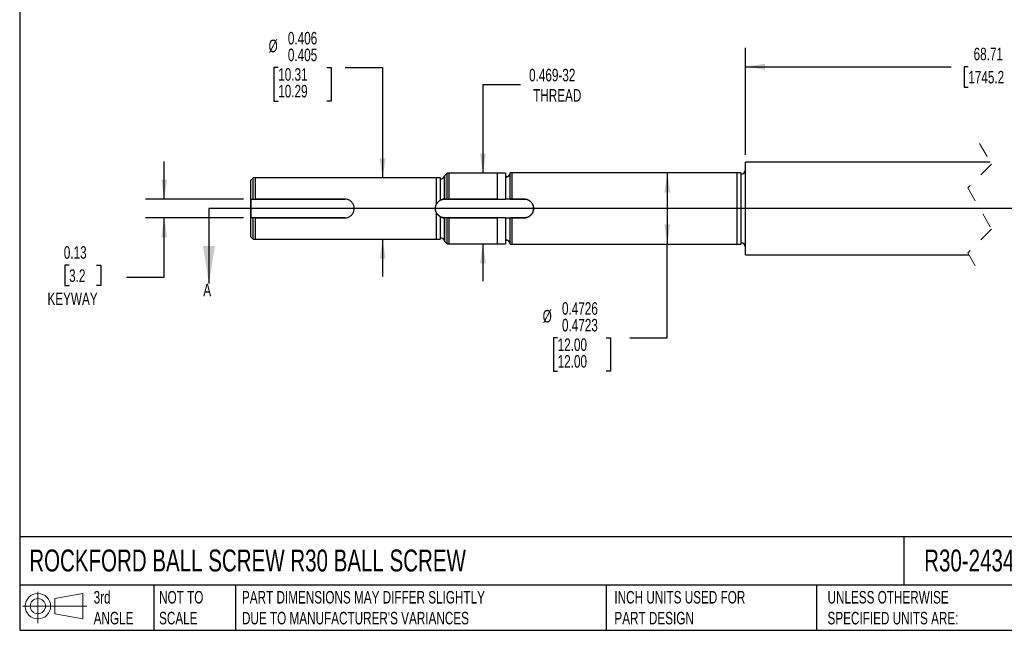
# Model space of a CAD drawing. Header units: inches. Extents: x 0.2 to 10.8, y 0.2 to 8.2.
# Tile 1 of 3: x 0.2 to 6.8, y 0.2 to 4.3. Entities that reach past the tile are written whole.
import ezdxf

# ---------------------------------------------------------------- set-up
doc = ezdxf.new("R2010")
doc.units = ezdxf.units.IN
doc.header["$MEASUREMENT"] = 0
doc.linetypes.add('SLD-Dashed', pattern=[0.075, 0.05, -0.025])
doc.linetypes.add('SLD-Solid', pattern=[0])
doc.layers.add('DIMENSIONS', color=140, linetype='SLD-Solid', lineweight=25)
doc.layers.add('TEXT', color=140, linetype='SLD-Solid', lineweight=25)
doc.layers.add('SLD-DEFPOINTS', color=7, linetype='Continuous')
doc.styles.add('SLDTEXTSTYLE0', font='TXT', dxfattribs={"width": 0.7})
doc.dimstyles.new('SLDDIMSTYLE0', dxfattribs={"dimtxt": 0.084961, "dimasz": 0.13, "dimexe": 0, "dimexo": 0.0625, "dimgap": 0.02124, "dimtad": 0, "dimtih": 1, "dimtoh": 1, "dimdec": 3, "dimrnd": 1e-09, "dimdsep": 46, "dimtxsty": 'SLDTEXTSTYLE0', "dimsah": 1, "dimcen": 0.09, "dimadec": 0, "dimazin": 2, "dimlim": 1, "dimtm": 0.001, "dimtfac": 1, "dimtdec": 3, "dimtmove": 0, "dimatfit": 0, "dimfxl": 0, "dimfrac": 2, "dimtolj": 1, "dimtzin": 12, "dimarcsym": 0})
doc.dimstyles.new('SLDDIMSTYLE1', dxfattribs={"dimtxt": 0.084961, "dimasz": 0.13, "dimexe": 0, "dimexo": 0.0625, "dimgap": 0.02124, "dimtad": 0, "dimtih": 1, "dimtoh": 1, "dimrnd": 1e-09, "dimdsep": 46, "dimtxsty": 'SLDTEXTSTYLE0', "dimsah": 1, "dimcen": 0.09, "dimadec": 0, "dimazin": 2, "dimtfac": 1, "dimtmove": 0, "dimatfit": 0, "dimfxl": 0, "dimfrac": 2, "dimtolj": 1, "dimtzin": 12, "dimarcsym": 0})
doc.dimstyles.new('SLDDIMSTYLE2', dxfattribs={"dimtxt": 0.084961, "dimasz": 0.13, "dimexe": 0, "dimexo": 0.0625, "dimgap": 0.02124, "dimtad": 0, "dimtih": 1, "dimtoh": 1, "dimrnd": 1e-09, "dimzin": 12, "dimdsep": 46, "dimtxsty": 'SLDTEXTSTYLE0', "dimsah": 1, "dimcen": 0.09, "dimadec": 0, "dimazin": 3, "dimtfac": 1, "dimtmove": 0, "dimatfit": 0, "dimfxl": 0, "dimfrac": 2, "dimtolj": 1, "dimtzin": 12, "dimarcsym": 0})
doc.dimstyles.new('SLDDIMSTYLE3', dxfattribs={"dimtxt": 0.084961, "dimasz": 0.13, "dimexe": 0, "dimexo": 0.0625, "dimgap": 0.02124, "dimtad": 0, "dimtih": 1, "dimtoh": 1, "dimdec": 4, "dimrnd": 1e-09, "dimdsep": 46, "dimtxsty": 'SLDTEXTSTYLE0', "dimsah": 1, "dimcen": 0.09, "dimadec": 0, "dimazin": 2, "dimlim": 1, "dimtm": 0.0003, "dimtfac": 1, "dimtdec": 4, "dimtofl": 0, "dimtmove": 0, "dimatfit": 3, "dimfxl": 0, "dimfrac": 2, "dimtolj": 1, "dimtzin": 4, "dimarcsym": 0})
doc.dimstyles.new('SLDDIMSTYLE4', dxfattribs={"dimtxt": 0.084961, "dimasz": 0.13, "dimexe": 0, "dimexo": 0.0625, "dimgap": 0.02124, "dimtad": 0, "dimtih": 1, "dimtoh": 1, "dimrnd": 1e-09, "dimzin": 12, "dimdsep": 46, "dimtxsty": 'SLDTEXTSTYLE0', "dimsah": 1, "dimcen": 0.09, "dimadec": 0, "dimazin": 3, "dimtfac": 1, "dimtofl": 0, "dimtmove": 0, "dimatfit": 3, "dimfxl": 0, "dimfrac": 2, "dimtolj": 1, "dimtzin": 12, "dimarcsym": 0})

# ---------------------------------------------------------------- blocks, each defined once
blk = doc.blocks.new('Block11')
at = {"color": 7, "linetype": 'SLD-Solid', "lineweight": 18}
for p, q in [((0.1019, 0.2091), (0.1019, 0)), ((0.2157, 0.1641), (0.4006, 0.1981)), ((0.4006, 0.1981), (0.4006, 0.0288)), ((0.2157, 0.0628), (0.2157, 0.1641)), ((0, 0.1135), (0.4281, 0.1135)), ((0.2157, 0.0628), (0.4006, 0.0288))]:
    blk.add_line(p, q, dxfattribs=at)
for radius in [0.0846, 0.0506]:
    blk.add_circle((0.1019, 0.1135), radius, dxfattribs=at)
blk = doc.blocks.new('Block12')
at = {"layer": 'SLD-DEFPOINTS'}
blk.add_blockref('Block11', (0, 0), dxfattribs=at)
blk = doc.blocks.new('_D')
at = {"layer": 'DIMENSIONS'}
for p, q in [((1.9702, 3.9945), (1.9417, 3.9945)), ((1.9417, 3.9945), (1.9417, 3.7722)), ((2.2934, 3.9945), (2.3219, 3.9945)), ((2.3219, 3.9945), (2.3219, 3.7722)), ((2.4146, 3.9945), (2.6646, 3.9945)), ((2.6646, 3.9945), (2.6646, 3.26)), ((1.9417, 3.7722), (1.9702, 3.7722)), ((2.3219, 3.7722), (2.2934, 3.7722)), ((2.6646, 2.854), (2.6646, 2.604))]:
    blk.add_line(p, q, dxfattribs=at)
for points in [[(2.6646, 3.26), (2.6846, 3.39), (2.6446, 3.39)], [(2.6646, 2.854), (2.6446, 2.724), (2.6846, 2.724)]]:
    blk.add_solid(points, dxfattribs=at)
at = {"layer": 'DIMENSIONS', "char_height": 0.08333, "attachment_point": 1, "style": 'SLDTEXTSTYLE0'}
for s, insert in [('0.406', (2.0344, 4.232)), ('%%c', (1.9061, 4.1805)), ('0.405', (2.0344, 4.1209)), ('10.31', (1.9702, 3.9908)), ('10.29', (1.9702, 3.8797))]:
    blk.add_mtext(s, dxfattribs=dict(at, insert=insert))
blk = doc.blocks.new('_D_1')
at = {"layer": 'DIMENSIONS'}
for p, q in [((1.2117, 3.1195), (1.2117, 3.3695)), ((1.7383, 3.1195), (1.0867, 3.1195)), ((1.7383, 2.9945), (1.0867, 2.9945)), ((1.2117, 2.6001), (1.2117, 2.9945)), ((0.5788, 2.6796), (0.5503, 2.6796)), ((0.5503, 2.6796), (0.5503, 2.5446)), ((0.7606, 2.6796), (0.7891, 2.6796)), ((0.7891, 2.6796), (0.7891, 2.5446)), ((0.9617, 2.6001), (1.2117, 2.6001)), ((0.5503, 2.5446), (0.5788, 2.5446)), ((0.7891, 2.5446), (0.7606, 2.5446))]:
    blk.add_line(p, q, dxfattribs=at)
for points in [[(1.2117, 3.1195), (1.2317, 3.2495), (1.1917, 3.2495)], [(1.2117, 2.9945), (1.1917, 2.8645), (1.2317, 2.8645)]]:
    blk.add_solid(points, dxfattribs=at)
at = {"layer": 'DIMENSIONS', "char_height": 0.08333, "attachment_point": 1, "style": 'SLDTEXTSTYLE0'}
for s, insert in [('0.13', (0.5435, 2.806)), ('3.2', (0.5788, 2.652)), ('KEYWAY', (0.4348, 2.4979))]:
    blk.add_mtext(s, dxfattribs=dict(at, insert=insert))
blk = doc.blocks.new('_D_2')
at = {"layer": 'DIMENSIONS'}
for p, q in [((3.5822, 3.879), (3.3322, 3.879)), ((3.3322, 3.879), (3.3322, 3.2915)), ((3.3322, 2.8225), (3.3322, 2.5725))]:
    blk.add_line(p, q, dxfattribs=at)
for points in [[(3.3322, 3.2915), (3.3522, 3.4215), (3.3122, 3.4215)], [(3.3322, 2.8225), (3.3122, 2.6925), (3.3522, 2.6925)]]:
    blk.add_solid(points, dxfattribs=at)
at = {"layer": 'DIMENSIONS', "char_height": 0.08333, "attachment_point": 1, "style": 'SLDTEXTSTYLE0'}
for s, insert in [('0.469-32', (3.6393, 3.9865)), ('THREAD', (3.6663, 3.8514))]:
    blk.add_mtext(s, dxfattribs=dict(at, insert=insert))
blk = doc.blocks.new('_D_3')
at = {"layer": 'DIMENSIONS'}
for p, q in [((4.559, 3.2933), (4.559, 2.8207)), ((4.559, 2.196), (4.559, 2.8207)), ((3.8293, 2.196), (3.8008, 2.196)), ((3.8008, 2.196), (3.8008, 1.9738)), ((4.1525, 2.196), (4.181, 2.196)), ((4.181, 2.196), (4.181, 1.9738)), ((4.309, 2.196), (4.559, 2.196)), ((3.8008, 1.9738), (3.8293, 1.9738)), ((4.181, 1.9738), (4.1525, 1.9738))]:
    blk.add_line(p, q, dxfattribs=at)
for points in [[(4.559, 3.2933), (4.539, 3.1633), (4.579, 3.1633)], [(4.559, 2.8207), (4.579, 2.9507), (4.539, 2.9507)]]:
    blk.add_solid(points, dxfattribs=at)
at = {"layer": 'DIMENSIONS', "char_height": 0.08333, "attachment_point": 1, "style": 'SLDTEXTSTYLE0'}
for s, insert in [('0.4726', (3.8581, 2.4335)), ('%%c', (3.7298, 2.382)), ('0.4723', (3.8581, 2.3224)), ('12.00', (3.8293, 2.1923)), ('12.00', (3.8293, 2.0812))]:
    blk.add_mtext(s, dxfattribs=dict(at, insert=insert))
blk = doc.blocks.new('_D_4')
at = {"layer": 'DIMENSIONS'}
for p, q in [((5.0783, 3.4145), (5.0783, 4.1252)), ((8.3881, 3.4145), (8.3881, 4.1252)), ((5.0783, 4.0002), (6.4464, 4.0002)), ((6.5616, 4.0002), (6.533, 4.0002)), ((6.533, 4.0002), (6.533, 3.8651)), ((6.9554, 4.0002), (6.9839, 4.0002)), ((6.9839, 4.0002), (6.9839, 3.8651)), ((7.5177, 4.0002), (7.0705, 4.0002)), ((7.5455, 3.9446), (7.5177, 4.0002)), ((7.6011, 4.0557), (7.5455, 3.9446)), ((7.6289, 4.0002), (7.6011, 4.0557)), ((8.3881, 4.0002), (7.6289, 4.0002)), ((6.533, 3.8651), (6.5616, 3.8651)), ((6.9839, 3.8651), (6.9554, 3.8651))]:
    blk.add_line(p, q, dxfattribs=at)
for points in [[(5.0783, 4.0002), (5.2083, 3.9802), (5.2083, 4.0202)], [(8.3881, 4.0002), (8.2581, 4.0202), (8.2581, 3.9802)]]:
    blk.add_solid(points, dxfattribs=at)
at = {"layer": 'DIMENSIONS', "char_height": 0.08333, "attachment_point": 1, "style": 'SLDTEXTSTYLE0'}
for s, insert in [('68.71', (6.5969, 4.1266)), ('1745.2', (6.5616, 3.9726))]:
    blk.add_mtext(s, dxfattribs=dict(at, insert=insert))

msp = doc.modelspace()

# ---------------------------------------------------------------- linework, layer by layer
at = {"color": 7, "linetype": 'SLD-Dashed', "lineweight": 18}
for p, q in [((6.63649, 3.48954), (6.71523, 3.35203)), ((6.71523, 3.35203), (6.55775, 3.19454)), ((6.55775, 3.19454), (6.71523, 2.91953)), ((6.71523, 2.91953), (6.55775, 2.76204)), ((6.55775, 2.76204), (6.63649, 2.62454))]:
    msp.add_line(p, q, dxfattribs=at)
for p, q in [((6.70807, 3.36454), (5.07829, 3.36454)), ((5.07829, 2.74954), (5.07829, 3.36454)), ((3.09329, 3.29154), (3.07829, 3.27654)), ((3.07829, 3.11954), (3.07829, 3.27654)), ((3.48229, 3.29154), (3.09329, 3.29154)), ((3.09329, 3.11954), (3.09329, 3.29154)), ((3.42987, 3.29154), (3.1045, 3.29154)), ((3.1045, 3.29154), (3.1045, 3.11954)), ((3.42987, 3.11954), (3.42987, 3.29154)), ((3.48229, 3.29154), (3.48229, 3.11954)), ((5.02312, 3.29334), (3.51229, 3.29334)), ((3.51229, 3.11954), (3.51229, 3.29334)), ((5.04829, 3.29334), (3.52729, 3.29334)), ((3.52729, 3.11954), (3.52729, 3.29334)), ((5.02312, 3.05704), (5.02312, 3.29334)), ((5.04829, 3.29334), (5.04829, 2.82074)), ((1.80329, 3.26004), (1.78829, 3.24504)), ((1.78829, 3.11954), (1.78829, 3.24504)), ((3.04829, 3.26004), (1.80329, 3.26004)), ((1.80329, 3.11954), (1.80329, 3.26004)), ((3.02312, 3.26004), (1.81829, 3.26004)), ((1.81829, 3.11954), (1.81829, 3.26004)), ((3.02312, 3.0864), (3.02312, 3.26004)), ((3.04829, 3.26004), (3.04829, 3.11186)), ((3.07829, 3.27335), (3.07639, 3.27204)), ((3.07639, 3.11951), (3.07639, 3.27204)), ((1.78829, 3.11954), (1.80329, 3.11954)), ((1.78829, 2.99454), (1.78829, 3.11954)), ((1.78829, 3.11954), (1.78829, 2.99454)), ((1.80329, 3.11954), (2.41329, 3.11954)), ((2.41329, 3.11954), (1.81829, 3.11954)), ((3.07829, 3.11954), (3.09329, 3.11954)), ((3.09298, 3.11954), (3.07829, 3.11954)), ((3.09329, 3.11954), (3.48229, 3.11954)), ((3.42987, 3.11954), (3.1045, 3.11954)), ((3.48925, 3.11954), (3.48229, 3.11954)), ((3.51229, 3.11954), (3.48913, 3.11954)), ((3.51229, 3.11954), (3.52729, 3.11954)), ((3.60629, 3.11954), (3.51229, 3.11954)), ((3.52729, 3.11954), (3.60629, 3.11954)), ((3.02312, 2.85404), (3.02312, 3.02767)), ((5.02312, 2.82074), (5.02312, 3.05704)), ((1.78829, 2.86904), (1.78829, 2.99454)), ((1.80329, 2.99454), (1.78829, 2.99454)), ((1.80329, 2.85404), (1.80329, 2.99454)), ((2.41329, 2.99454), (1.80329, 2.99454)), ((1.81829, 2.99454), (2.41329, 2.99454)), ((1.81829, 2.85404), (1.81829, 2.99454)), ((3.04829, 3.00221), (3.04829, 2.85404)), ((3.07639, 2.84204), (3.07639, 2.99456)), ((3.07829, 2.83754), (3.07829, 2.99454)), ((3.09329, 2.99454), (3.07829, 2.99454)), ((3.09329, 2.82254), (3.09329, 2.99454)), ((3.48229, 2.99454), (3.09329, 2.99454)), ((3.1045, 2.99454), (3.1045, 2.82254)), ((3.1045, 2.99454), (3.42987, 2.99454)), ((3.42987, 2.82254), (3.42987, 2.99454)), ((3.48229, 2.99454), (3.48229, 2.82254)), ((3.48229, 2.99454), (3.48925, 2.99454)), ((3.48918, 2.99454), (3.51229, 2.99454)), ((3.52729, 2.99454), (3.51229, 2.99454)), ((3.51229, 2.82074), (3.51229, 2.99454)), ((3.51229, 2.99454), (3.60629, 2.99454)), ((3.60629, 2.99454), (3.52729, 2.99454)), ((3.52729, 2.82074), (3.52729, 2.99454)), ((1.78829, 2.86904), (1.80329, 2.85404)), ((1.80329, 2.85404), (3.04829, 2.85404)), ((1.81829, 2.85404), (3.02312, 2.85404)), ((3.07639, 2.84204), (3.07829, 2.84072)), ((3.07829, 2.83754), (3.09329, 2.82254)), ((3.09329, 2.82254), (3.48229, 2.82254)), ((3.1045, 2.82254), (3.42987, 2.82254)), ((3.51229, 2.82074), (5.02312, 2.82074)), ((3.52729, 2.82074), (5.04829, 2.82074)), ((5.07829, 2.74954), (6.56492, 2.74954))]:
    msp.add_line(p, q)
at = {"flags": 128}
for points in [[(5.05027, 3.2859), (5.04943, 3.28759), (5.04829, 3.29334)], [(3.05026, 3.2526), (3.04943, 3.25429), (3.04829, 3.26004)], [(3.04829, 2.85404), (3.04943, 2.85978), (3.05026, 2.86147)], [(5.04829, 2.82074), (5.04943, 2.82648), (5.05027, 2.82817)]]:
    msp.add_lwpolyline(points, dxfattribs=at)
for centre, radius, start, end in [((3.49729, 3.27833), 0.015, 179.991841, 237.55467), ((3.48239, 3.29488), 0.03, 283.200316, 355.322089), ((5.04829, 3.31584), 0.03, 273.773008, 359.995366), ((3.04829, 3.28253), 0.03, 273.766055, 339.516896), ((3.04829, 2.83154), 0.03, 20.483104, 86.233945), ((3.4973, 2.83573), 0.01501, 122.467876, 179.985612), ((3.48239, 2.81919), 0.03, 4.676039, 76.801557), ((5.04829, 2.79823), 0.03, 0.004634, 86.226992)]:
    msp.add_arc(centre, radius, start, end)
for points, knots in [([(2.41329, 2.99454), (2.42012, 2.99519), (2.43372, 2.99649), (2.4521, 3.00668), (2.46654, 3.02204), (2.47433, 3.03988), (2.47662, 3.05883), (2.47354, 3.0775), (2.46371, 3.09589), (2.44823, 3.11024), (2.43043, 3.11831), (2.4183, 3.11918), (2.41329, 3.11954)], [0, 0, 0, 0, 0.1043327, 0.2077927, 0.314037, 0.4231605, 0.5000002, 0.6044772, 0.7081232, 0.8141901, 0.923314, 1, 1, 1, 1]), ([(2.41329, 2.99454), (2.42012, 2.99519), (2.43372, 2.99649), (2.4521, 3.00668), (2.46654, 3.02204), (2.47433, 3.03988), (2.47662, 3.05883), (2.47354, 3.0775), (2.46371, 3.09589), (2.44823, 3.11024), (2.43043, 3.11831), (2.4183, 3.11918), (2.41329, 3.11954)], [0, 0, 0, 0, 0.1043327, 0.2077927, 0.314037, 0.4231605, 0.5000002, 0.6044772, 0.7081232, 0.8141901, 0.923314, 1, 1, 1, 1]), ([(3.04829, 3.00221), (3.04241, 3.00623), (3.03064, 3.01427), (3.01938, 3.03294), (3.0147, 3.05363), (3.0171, 3.0744), (3.02589, 3.09304), (3.03743, 3.1053), (3.0458, 3.11036), (3.04829, 3.11186)], [0, 0, 0, 0, 0.1589342, 0.3181815, 0.4769919, 0.6296165, 0.7798523, 0.9345169, 1, 1, 1, 1]), ([(3.02312, 3.02767), (3.02047, 3.03398), (3.01649, 3.04344), (3.01531, 3.06045), (3.01734, 3.07415), (3.02168, 3.08336), (3.02312, 3.0864)], [0, 0, 0, 0, 0.3335706, 0.5000042, 0.8345044, 1, 1, 1, 1]), ([(3.02312, 3.0864), (3.02365, 3.08736), (3.02458, 3.08906), (3.02563, 3.09069), (3.02608, 3.0914)], [0, 0, 0, 0, 0.5636078, 1, 1, 1, 1]), ([(3.02608, 3.0914), (3.03018, 3.09664), (3.03527, 3.10316), (3.04198, 3.10789), (3.04329, 3.10882)], [0, 0, 0, 0, 0.8037762, 1, 1, 1, 1]), ([(3.04329, 3.10882), (3.04421, 3.10942), (3.04584, 3.11049), (3.04754, 3.11144), (3.04829, 3.11186)], [0, 0, 0, 0, 0.5597865, 1, 1, 1, 1]), ([(3.07725, 3.11953), (3.0763, 3.1195), (3.07399, 3.11943), (3.07022, 3.11906), (3.06599, 3.11837), (3.06175, 3.11736), (3.05763, 3.11607), (3.05375, 3.11457), (3.05068, 3.11313), (3.04893, 3.11222), (3.04832, 3.11188), (3.04829, 3.11186)], [0, 0, 0, 0, 0.0935076, 0.2292261, 0.3759039, 0.5185188, 0.6609333, 0.8039994, 0.9307344, 0.9974231, 1, 1, 1, 1]), ([(3.04829, 3.11186), (3.05082, 3.11312), (3.05575, 3.11558), (3.06305, 3.11778), (3.06934, 3.11897), (3.07361, 3.1194), (3.07581, 3.11948), (3.07639, 3.11951)], [0, 0, 0, 0, 0.2876068, 0.5622753, 0.7750869, 0.940108, 1, 1, 1, 1]), ([(3.07829, 3.11954), (3.07794, 3.11953), (3.07731, 3.11953), (3.07667, 3.11951), (3.07639, 3.11951)], [0, 0, 0, 0, 0.5586546, 1, 1, 1, 1]), ([(3.60629, 3.11954), (3.61318, 3.11887), (3.6269, 3.11755), (3.64536, 3.10721), (3.65975, 3.09171), (3.66821, 3.07203), (3.66965, 3.0509), (3.66423, 3.03074), (3.65259, 3.01333), (3.63566, 3.00054), (3.61915, 2.99508), (3.60918, 2.99466), (3.60629, 2.99454)], [0, 0, 0, 0, 0.1051426, 0.2096451, 0.3162219, 0.4248874, 0.5315465, 0.6353731, 0.7397002, 0.8470884, 0.9556426, 1, 1, 1, 1]), ([(3.60629, 2.99454), (3.61318, 2.9952), (3.6269, 2.99652), (3.64536, 3.00686), (3.65975, 3.02236), (3.66738, 3.04013), (3.66961, 3.05898), (3.6665, 3.07766), (3.65653, 3.09614), (3.64093, 3.11043), (3.62319, 3.11836), (3.6112, 3.11919), (3.60629, 3.11954)], [0, 0, 0, 0, 0.1051248, 0.2096095, 0.3161682, 0.4248152, 0.5000015, 0.6052101, 0.7098021, 0.8162589, 0.9249056, 1, 1, 1, 1]), ([(3.02608, 3.02267), (3.0255, 3.02358), (3.02446, 3.02521), (3.02353, 3.02691), (3.02312, 3.02767)], [0, 0, 0, 0, 0.5564124, 1, 1, 1, 1]), ([(3.04329, 3.00525), (3.03941, 3.00823), (3.03285, 3.01326), (3.02804, 3.01995), (3.02608, 3.02267)], [0, 0, 0, 0, 0.5926982, 1, 1, 1, 1]), ([(3.04829, 3.00221), (3.04734, 3.00274), (3.04564, 3.0037), (3.04401, 3.00478), (3.04329, 3.00525)], [0, 0, 0, 0, 0.5602623, 1, 1, 1, 1]), ([(3.04829, 3.00221), (3.0483, 3.0022), (3.04861, 3.00203), (3.04967, 3.00147), (3.05208, 3.00026), (3.0561, 2.99853), (3.06087, 2.99693), (3.06573, 2.99576), (3.06983, 2.99507), (3.07336, 2.99471), (3.07596, 2.99456), (3.07738, 2.99454), (3.0779, 2.99454)], [0, 0, 0, 0, 0.0011277, 0.0336155, 0.1170944, 0.2629901, 0.4578532, 0.6052662, 0.7475286, 0.861466, 0.9496293, 1, 1, 1, 1]), ([(3.07639, 2.99456), (3.07485, 2.99464), (3.0709, 2.99485), (3.06431, 2.99597), (3.05689, 2.99814), (3.05152, 3.00047), (3.04876, 3.00195), (3.04829, 3.00221)], [0, 0, 0, 0, 0.1577295, 0.4043844, 0.6799443, 0.9457425, 1, 1, 1, 1]), ([(3.07639, 2.99456), (3.07675, 2.99455), (3.07738, 2.99454), (3.07801, 2.99454), (3.07829, 2.99454)], [0, 0, 0, 0, 0.56123977, 1, 1, 1, 1])]:
    msp.add_open_spline(points, degree=3, knots=knots)
at = {"layer": 'TEXT'}
for p, q in [((0.25, 8.25), (0.25, 0.25)), ((8.70573, 3.05704), (1.50901, 3.05704)), ((10.75, 0.87111), (0.25, 0.87111)), ((6.13224, 0.87111), (6.13224, 0.55)), ((10.75, 0.55), (0.25, 0.55)), ((1.14349, 0.55), (1.14349, 0.25)), ((1.68651, 0.55), (1.68651, 0.25)), ((4.15292, 0.55), (4.15292, 0.25)), ((5.5511, 0.55), (5.5511, 0.25)), ((0.25, 0.25), (10.75, 0.25))]:
    msp.add_line(p, q, dxfattribs=at)
at = {"layer": 'TEXT', "linetype": 'SLD-Solid'}
msp.add_line((1.50901, 3.05704), (1.50901, 2.55704), dxfattribs=at)
at = {"layer": 'TEXT'}
msp.add_solid([(1.50901, 2.55704), (1.54901, 2.80704), (1.46901, 2.80704)], dxfattribs=at)

# ---------------------------------------------------------------- block references
at = {"layer": 'SLD-DEFPOINTS'}
msp.add_blockref('Block12', (0.26921, 0.2974), dxfattribs=at)

# ---------------------------------------------------------------- texts
at = {"layer": 'TEXT', "attachment_point": 1, "style": 'SLDTEXTSTYLE0'}
for s, insert, char_height in [('A', (1.47105, 2.55704), 0.08496), ('ROCKFORD BALL SCREW R30 BALL SCREW', (0.31361, 0.78747), 0.1458333), ('R30-24349-1', (6.26802, 0.78747), 0.1458333), ('3rd^JANGLE', (0.74214, 0.51168), 0.083333), ('NOT TO^JSCALE', (1.17743, 0.51168), 0.0833333), ("PART DIMENSIONS MAY DIFFER SLIGHTLY ^JDUE TO MANUFACTURER'S VARIANCES", (1.72884, 0.51168), 0.0833333), ('INCH UNITS USED FOR ^JPART DESIGN', (4.20683, 0.51168), 0.0833333), ('UNLESS OTHERWISE ^JSPECIFIED UNITS ARE:', (5.62477, 0.51168), 0.0833333)]:
    msp.add_mtext(s, dxfattribs=dict(at, insert=insert, char_height=char_height))

# ---------------------------------------------------------------- dimensions: what is measured, and where the dimension line sits
at = {"layer": 'DIMENSIONS'}
for base, p1, p2, text, dimstyle, picture, middle in [((2.66463, 2.85404), (3.04829, 3.26004), (3.04829, 2.85404), '%%c<>', 'SLDDIMSTYLE0', '_D', (2.66463, 3.99446)), ((3.33222, 2.82254), (3.48229, 3.29154), (3.48229, 2.82254), '0.469-32\\PTHREAD', 'SLDDIMSTYLE2', '_D_2', (3.33222, 3.87904)), ((1.2117066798, 2.9945350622), (1.7882924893, 3.1195350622), (1.7882924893, 2.9945350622), '<>\\PKEYWAY', 'SLDDIMSTYLE1', '_D_1', (1.2117066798, 2.6001214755)), ((4.55904, 2.82074), (5.04829, 3.29334), (5.04829, 2.82074), '%%c<>', 'SLDDIMSTYLE3', '_D_3', (4.55904, 2.196))]:
    dim = msp.add_linear_dim(base=base, p1=p1, p2=p2, angle=90, text=text, dimstyle=dimstyle, dxfattribs=at)
    dim.commit()
    dim.dimension.update_dxf_attribs({"geometry": picture, "text_midpoint": middle, "dimtype": 160})
dim = msp.add_linear_dim(base=(8.38813, 4.00017), p1=(5.07829, 3.36454), p2=(8.38813, 3.36454), text='68.71', dimstyle='SLDDIMSTYLE4', dxfattribs=at)
dim.commit()
dim.dimension.update_dxf_attribs({"geometry": '_D_4', "text_midpoint": (6.75847, 4.00017), "dimtype": 160})

doc.saveas('drawing.dxf')
